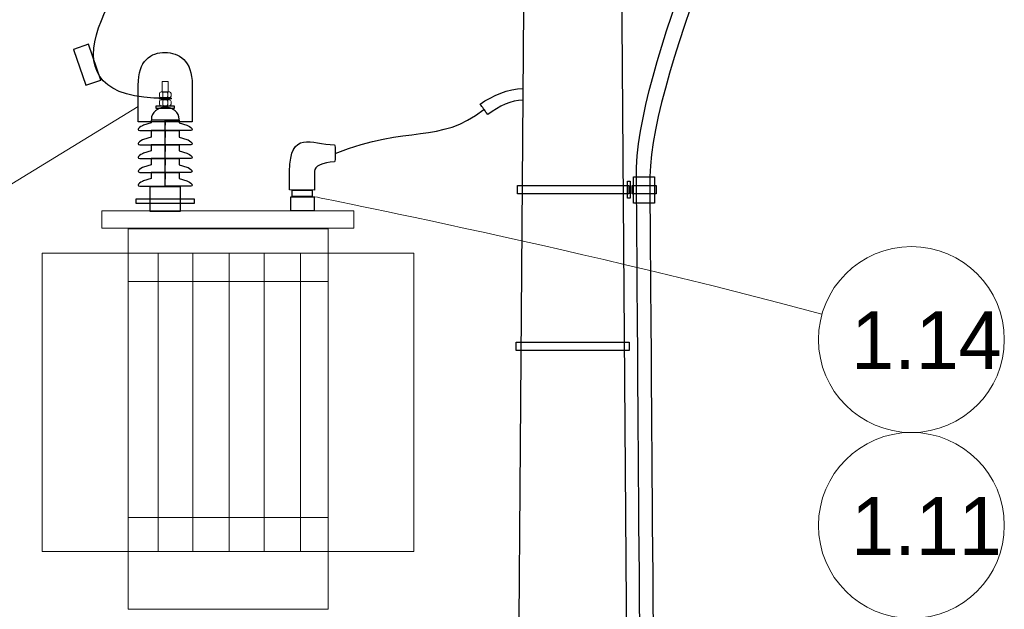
# Model space of a CAD drawing. Header units: centimetres. Extents: x -7 to 187, y -110 to 8.
# Tile 16 of 40: x -4.6 to -1.19, y 1.79 to 3.83. Entities that reach past the tile are written whole.
import ezdxf

# ---------------------------------------------------------------- set-up
doc = ezdxf.new("R2010")
doc.units = ezdxf.units.CM
doc.header["$MEASUREMENT"] = 0
doc.layers.add('Warstwa 1', color=7, linetype='Continuous')

msp = doc.modelspace()

# ---------------------------------------------------------------- linework, layer by layer
at = {"layer": 'Warstwa 1'}
for points, knots in [([(-2.4341, -7.0181), (-2.4341, -7.0181), (-2.9384, -7.0181), (-2.9384, -7.0181), (-2.9384, -7.0181), (-2.9384, -7.0181), (-2.8412, 5.8378), (-2.8412, 5.8378), (-2.8412, 5.8378), (-2.8412, 5.8378), (-2.5298, 5.8378), (-2.5298, 5.8378), (-2.5298, 5.8378), (-2.5298, 5.8378), (-2.4341, -7.0181), (-2.4341, -7.0181)], [0, 0, 0, 0, 0.2, 0.2, 0.2, 0.2, 0.4, 0.4, 0.4, 0.4, 0.6, 0.6, 0.6, 0.6, 1, 1, 1, 1]), ([(-1.9146, 5.2322), (-1.9138, 5.2342), (-1.9157, 5.5554), (-1.9153, 5.5569), (-1.9153, 5.5569), (-1.9153, 5.5569), (-1.957, 5.5564), (-1.957, 5.5564), (-1.957, 5.5564), (-1.9574, 5.555), (-1.9578, 5.2538), (-1.9578, 5.2523), (-1.9578, 5.2523), (-1.9584, 5.2171), (-1.9658, 5.132), (-1.9755, 5.0743), (-1.9755, 5.0743), (-2.0895, 4.3947), (-2.4715, 3.6864), (-2.4655, 3.2809), (-2.4655, 3.2809), (-2.4655, 3.2809), (-2.4644, 3.1998), (-2.4644, 3.1998), (-2.4644, 3.1998), (-2.4644, 3.1988), (-2.435, -0.8657), (-2.435, -0.8671), (-2.435, -0.8671), (-2.435, -0.8671), (-2.3884, -0.8679), (-2.3884, -0.8679), (-2.3884, -0.8679), (-2.3883, -0.8647), (-2.4185, 3.1937), (-2.4185, 3.1966), (-2.4185, 3.1966), (-2.4185, 3.1966), (-2.4183, 3.2888), (-2.4183, 3.2888), (-2.4183, 3.2888), (-2.4179, 3.6688), (-1.9905, 4.4935), (-1.9262, 5.1078), (-1.9262, 5.1078), (-1.9215, 5.1524), (-1.9168, 5.1971), (-1.9146, 5.2322)], [0, 0, 0, 0, 0.076923, 0.076923, 0.076923, 0.076923, 0.153846, 0.153846, 0.153846, 0.153846, 0.230769, 0.230769, 0.230769, 0.230769, 0.307692, 0.307692, 0.307692, 0.307692, 0.384615, 0.384615, 0.384615, 0.384615, 0.461538, 0.461538, 0.461538, 0.461538, 0.538462, 0.538462, 0.538462, 0.538462, 0.615385, 0.615385, 0.615385, 0.615385, 0.692308, 0.692308, 0.692308, 0.692308, 0.769231, 0.769231, 0.769231, 0.769231, 0.846154, 0.846154, 0.846154, 0.846154, 1, 1, 1, 1]), ([(-4.4118, 3.729), (-4.4118, 3.729), (-4.3604, 3.7465), (-4.3604, 3.7465), (-4.3604, 3.7465), (-4.3604, 3.7465), (-4.3179, 3.6221), (-4.3179, 3.6221), (-4.3179, 3.6221), (-4.3179, 3.6221), (-4.3693, 3.6046), (-4.3693, 3.6046), (-4.3693, 3.6046), (-4.3693, 3.6046), (-4.4118, 3.729), (-4.4118, 3.729)], [0, 0, 0, 0, 0.2, 0.2, 0.2, 0.2, 0.4, 0.4, 0.4, 0.4, 0.6, 0.6, 0.6, 0.6, 1, 1, 1, 1]), ([(-4.189, 3.478), (-4.189, 3.478), (-4.0023, 3.4778), (-4.0023, 3.4778), (-4.0023, 3.4778), (-4.0023, 3.4778), (-4.0015, 3.6064), (-4.0015, 3.6064), (-4.0015, 3.6064), (-4.0014, 3.6915), (-4.0488, 3.7181), (-4.0954, 3.7183), (-4.0954, 3.7183), (-4.1445, 3.7186), (-4.1884, 3.6913), (-4.1884, 3.6047), (-4.1884, 3.6047), (-4.1884, 3.6047), (-4.189, 3.478), (-4.189, 3.478)], [0, 0, 0, 0, 0.166667, 0.166667, 0.166667, 0.166667, 0.333333, 0.333333, 0.333333, 0.333333, 0.5, 0.5, 0.5, 0.5, 0.666667, 0.666667, 0.666667, 0.666667, 1, 1, 1, 1]), ([(-2.8585, 3.5537), (-2.8968, 3.553), (-2.9407, 3.533), (-2.9791, 3.5036), (-2.9791, 3.5036), (-2.9807, 3.5058), (-2.9832, 3.5091), (-2.9832, 3.5091), (-2.9861, 3.513), (-2.9902, 3.5184), (-2.9941, 3.5236), (-2.9941, 3.5236), (-2.998, 3.5288), (-3.0018, 3.5338), (-3.004, 3.5368), (-3.004, 3.5368), (-3.0053, 3.5385), (-3.0061, 3.5396), (-3.0061, 3.5396), (-3.0061, 3.5396), (-2.9625, 3.5698), (-2.9078, 3.5921), (-2.8582, 3.594)], [0.5265814, 0.5265814, 0.5265814, 0.5265814, 0.6009291, 0.6009291, 0.6009291, 0.6786914, 0.6786914, 0.6786914, 0.6786914, 0.7709611, 0.7709611, 0.7709611, 0.7709611, 0.8632309, 0.8632309, 0.8632309, 0.8632309, 0.9171633, 0.9171633, 0.9171633, 0.9171633, 1.0477704, 1.0477704, 1.0477704, 1.0477704]), ([(-4.1427, 3.4849), (-4.1427, 3.4856), (-4.1429, 3.4867), (-4.1429, 3.4875), (-4.1429, 3.4875), (-4.1429, 3.5101), (-4.1213, 3.5285), (-4.0948, 3.5285), (-4.0948, 3.5285), (-4.0682, 3.5285), (-4.0466, 3.5101), (-4.0466, 3.4875), (-4.0466, 3.4875), (-4.0466, 3.4869), (-4.0466, 3.4861), (-4.0466, 3.4855), (-4.0466, 3.4855), (-4.0466, 3.4855), (-4.1427, 3.4849), (-4.1427, 3.4849)], [0, 0, 0, 0, 0.166667, 0.166667, 0.166667, 0.166667, 0.333333, 0.333333, 0.333333, 0.333333, 0.5, 0.5, 0.5, 0.5, 0.666667, 0.666667, 0.666667, 0.666667, 1, 1, 1, 1]), ([(-4.1268, 3.5247), (-4.1268, 3.5247), (-4.0638, 3.5247), (-4.0638, 3.5247), (-4.0638, 3.5247), (-4.0638, 3.5247), (-4.0638, 3.5338), (-4.0638, 3.5338), (-4.0638, 3.5338), (-4.0638, 3.5338), (-4.1268, 3.5338), (-4.1268, 3.5338), (-4.1268, 3.5338), (-4.1268, 3.5338), (-4.1268, 3.5247), (-4.1268, 3.5247)], [0, 0, 0, 0, 0.2, 0.2, 0.2, 0.2, 0.4, 0.4, 0.4, 0.4, 0.6, 0.6, 0.6, 0.6, 1, 1, 1, 1]), ([(-4.0949, 3.4478), (-4.0949, 3.4478), (-4.1749, 3.4478), (-4.1749, 3.4478), (-4.1749, 3.4478), (-4.2035, 3.446), (-4.1805, 3.4632), (-4.1696, 3.4665), (-4.1696, 3.4665), (-4.1696, 3.4665), (-4.1439, 3.4745), (-4.1439, 3.4745), (-4.1439, 3.4745), (-4.1439, 3.4745), (-4.1439, 3.4846), (-4.1439, 3.4846), (-4.1439, 3.4846), (-4.1439, 3.4846), (-4.0946, 3.4846), (-4.0946, 3.4846), (-4.0946, 3.4846), (-4.0946, 3.4846), (-4.0949, 3.4478), (-4.0949, 3.4478)], [0, 0, 0, 0, 0.142857, 0.142857, 0.142857, 0.142857, 0.285714, 0.285714, 0.285714, 0.285714, 0.428571, 0.428571, 0.428571, 0.428571, 0.571429, 0.571429, 0.571429, 0.571429, 0.714286, 0.714286, 0.714286, 0.714286, 1, 1, 1, 1]), ([(-4.0952, 3.4478), (-4.0952, 3.4478), (-4.0151, 3.4478), (-4.0151, 3.4478), (-4.0151, 3.4478), (-3.9866, 3.446), (-4.0096, 3.4632), (-4.0205, 3.4665), (-4.0205, 3.4665), (-4.0205, 3.4665), (-4.0463, 3.4745), (-4.0463, 3.4745), (-4.0463, 3.4745), (-4.0463, 3.4745), (-4.0463, 3.4846), (-4.0463, 3.4846), (-4.0463, 3.4846), (-4.0463, 3.4846), (-4.0955, 3.4846), (-4.0955, 3.4846), (-4.0955, 3.4846), (-4.0955, 3.4846), (-4.0952, 3.4478), (-4.0952, 3.4478)], [0, 0, 0, 0, 0.142857, 0.142857, 0.142857, 0.142857, 0.285714, 0.285714, 0.285714, 0.285714, 0.428571, 0.428571, 0.428571, 0.428571, 0.571429, 0.571429, 0.571429, 0.571429, 0.714286, 0.714286, 0.714286, 0.714286, 1, 1, 1, 1]), ([(-4.0949, 3.3987), (-4.0949, 3.3987), (-4.1749, 3.3987), (-4.1749, 3.3987), (-4.1749, 3.3987), (-4.2035, 3.3969), (-4.1805, 3.414), (-4.1696, 3.4174), (-4.1696, 3.4174), (-4.1696, 3.4174), (-4.1439, 3.4253), (-4.1439, 3.4253), (-4.1439, 3.4253), (-4.1439, 3.4253), (-4.1439, 3.448), (-4.1439, 3.448), (-4.1439, 3.448), (-4.1439, 3.448), (-4.0946, 3.448), (-4.0946, 3.448), (-4.0946, 3.448), (-4.0946, 3.448), (-4.0949, 3.3987), (-4.0949, 3.3987)], [0, 0, 0, 0, 0.142857, 0.142857, 0.142857, 0.142857, 0.285714, 0.285714, 0.285714, 0.285714, 0.428571, 0.428571, 0.428571, 0.428571, 0.571429, 0.571429, 0.571429, 0.571429, 0.714286, 0.714286, 0.714286, 0.714286, 1, 1, 1, 1]), ([(-4.1437, 3.4483), (-4.1437, 3.4483), (-4.1437, 3.4484), (-4.1437, 3.4484), (-4.1437, 3.4484), (-4.1437, 3.4484), (-4.1437, 3.4483), (-4.1437, 3.4483)], [0, 0, 0, 0, 0.333333, 0.333333, 0.333333, 0.333333, 1, 1, 1, 1]), ([(-4.0952, 3.3987), (-4.0952, 3.3987), (-4.0151, 3.3987), (-4.0151, 3.3987), (-4.0151, 3.3987), (-3.9866, 3.3969), (-4.0096, 3.414), (-4.0205, 3.4174), (-4.0205, 3.4174), (-4.0205, 3.4174), (-4.0463, 3.4253), (-4.0463, 3.4253), (-4.0463, 3.4253), (-4.0463, 3.4253), (-4.0463, 3.448), (-4.0463, 3.448), (-4.0463, 3.448), (-4.0463, 3.448), (-4.0955, 3.448), (-4.0955, 3.448), (-4.0955, 3.448), (-4.0955, 3.448), (-4.0952, 3.3987), (-4.0952, 3.3987)], [0, 0, 0, 0, 0.142857, 0.142857, 0.142857, 0.142857, 0.285714, 0.285714, 0.285714, 0.285714, 0.428571, 0.428571, 0.428571, 0.428571, 0.571429, 0.571429, 0.571429, 0.571429, 0.714286, 0.714286, 0.714286, 0.714286, 1, 1, 1, 1]), ([(-4.0461, 3.448), (-4.0461, 3.448), (-4.0461, 3.4481), (-4.0461, 3.4481), (-4.0461, 3.4481), (-4.0461, 3.4481), (-4.0461, 3.448), (-4.0461, 3.448)], [0, 0, 0, 0, 0.333333, 0.333333, 0.333333, 0.333333, 1, 1, 1, 1]), ([(-3.6653, 3.2427), (-3.6653, 3.2427), (-3.5792, 3.2423), (-3.5792, 3.2423), (-3.5792, 3.2423), (-3.5792, 3.2423), (-3.5789, 3.3075), (-3.5789, 3.3075), (-3.5789, 3.3075), (-3.5799, 3.3251), (-3.5495, 3.3374), (-3.5094, 3.3402), (-3.5094, 3.3402), (-3.5049, 3.3405), (-3.5067, 3.3965), (-3.5093, 3.3993), (-3.5093, 3.3993), (-3.5917, 3.4002), (-3.6627, 3.4524), (-3.665, 3.3066), (-3.665, 3.3066), (-3.665, 3.3066), (-3.6653, 3.2427), (-3.6653, 3.2427)], [0, 0, 0, 0, 0.142857, 0.142857, 0.142857, 0.142857, 0.285714, 0.285714, 0.285714, 0.285714, 0.428571, 0.428571, 0.428571, 0.428571, 0.571429, 0.571429, 0.571429, 0.571429, 0.714286, 0.714286, 0.714286, 0.714286, 1, 1, 1, 1]), ([(-4.0949, 3.3509), (-4.0949, 3.3509), (-4.1749, 3.3509), (-4.1749, 3.3509), (-4.1749, 3.3509), (-4.2035, 3.3491), (-4.1805, 3.3662), (-4.1696, 3.3695), (-4.1696, 3.3695), (-4.1696, 3.3695), (-4.1439, 3.3775), (-4.1439, 3.3775), (-4.1439, 3.3775), (-4.1439, 3.3775), (-4.1439, 3.3988), (-4.1439, 3.3988), (-4.1439, 3.3988), (-4.1439, 3.3988), (-4.0946, 3.3988), (-4.0946, 3.3988), (-4.0946, 3.3988), (-4.0946, 3.3988), (-4.0949, 3.3509), (-4.0949, 3.3509)], [0, 0, 0, 0, 0.142857, 0.142857, 0.142857, 0.142857, 0.285714, 0.285714, 0.285714, 0.285714, 0.428571, 0.428571, 0.428571, 0.428571, 0.571429, 0.571429, 0.571429, 0.571429, 0.714286, 0.714286, 0.714286, 0.714286, 1, 1, 1, 1]), ([(-4.1437, 3.3961), (-4.1437, 3.3961), (-4.1437, 3.399), (-4.1437, 3.399), (-4.1437, 3.399), (-4.1437, 3.399), (-4.1437, 3.3961), (-4.1437, 3.3961)], [0, 0, 0, 0, 0.333333, 0.333333, 0.333333, 0.333333, 1, 1, 1, 1]), ([(-4.0952, 3.3509), (-4.0952, 3.3509), (-4.0151, 3.3509), (-4.0151, 3.3509), (-4.0151, 3.3509), (-3.9866, 3.3491), (-4.0096, 3.3662), (-4.0205, 3.3695), (-4.0205, 3.3695), (-4.0205, 3.3695), (-4.0463, 3.3775), (-4.0463, 3.3775), (-4.0463, 3.3775), (-4.0463, 3.3775), (-4.0463, 3.3988), (-4.0463, 3.3988), (-4.0463, 3.3988), (-4.0463, 3.3988), (-4.0955, 3.3988), (-4.0955, 3.3988), (-4.0955, 3.3988), (-4.0955, 3.3988), (-4.0952, 3.3509), (-4.0952, 3.3509)], [0, 0, 0, 0, 0.142857, 0.142857, 0.142857, 0.142857, 0.285714, 0.285714, 0.285714, 0.285714, 0.428571, 0.428571, 0.428571, 0.428571, 0.571429, 0.571429, 0.571429, 0.571429, 0.714286, 0.714286, 0.714286, 0.714286, 1, 1, 1, 1]), ([(-4.0462, 3.3974), (-4.0462, 3.3974), (-4.0462, 3.3993), (-4.0462, 3.3993), (-4.0462, 3.3993), (-4.0462, 3.3993), (-4.0462, 3.3974), (-4.0462, 3.3974)], [0, 0, 0, 0, 0.333333, 0.333333, 0.333333, 0.333333, 1, 1, 1, 1]), ([(-4.0949, 3.3031), (-4.0949, 3.3031), (-4.1749, 3.3031), (-4.1749, 3.3031), (-4.1749, 3.3031), (-4.2035, 3.3013), (-4.1805, 3.3184), (-4.1696, 3.3218), (-4.1696, 3.3218), (-4.1696, 3.3218), (-4.1439, 3.3298), (-4.1439, 3.3298), (-4.1439, 3.3298), (-4.1439, 3.3298), (-4.1439, 3.351), (-4.1439, 3.351), (-4.1439, 3.351), (-4.1439, 3.351), (-4.0946, 3.351), (-4.0946, 3.351), (-4.0946, 3.351), (-4.0946, 3.351), (-4.0949, 3.3031), (-4.0949, 3.3031)], [0, 0, 0, 0, 0.142857, 0.142857, 0.142857, 0.142857, 0.285714, 0.285714, 0.285714, 0.285714, 0.428571, 0.428571, 0.428571, 0.428571, 0.571429, 0.571429, 0.571429, 0.571429, 0.714286, 0.714286, 0.714286, 0.714286, 1, 1, 1, 1]), ([(-4.1435, 3.3506), (-4.1435, 3.3506), (-4.1435, 3.3502), (-4.1435, 3.3502), (-4.1435, 3.3502), (-4.1435, 3.3502), (-4.1435, 3.3506), (-4.1435, 3.3506)], [0, 0, 0, 0, 0.333333, 0.333333, 0.333333, 0.333333, 1, 1, 1, 1]), ([(-4.0952, 3.3031), (-4.0952, 3.3031), (-4.0151, 3.3031), (-4.0151, 3.3031), (-4.0151, 3.3031), (-3.9866, 3.3013), (-4.0096, 3.3184), (-4.0205, 3.3218), (-4.0205, 3.3218), (-4.0205, 3.3218), (-4.0463, 3.3298), (-4.0463, 3.3298), (-4.0463, 3.3298), (-4.0463, 3.3298), (-4.0463, 3.351), (-4.0463, 3.351), (-4.0463, 3.351), (-4.0463, 3.351), (-4.0955, 3.351), (-4.0955, 3.351), (-4.0955, 3.351), (-4.0955, 3.351), (-4.0952, 3.3031), (-4.0952, 3.3031)], [0, 0, 0, 0, 0.142857, 0.142857, 0.142857, 0.142857, 0.285714, 0.285714, 0.285714, 0.285714, 0.428571, 0.428571, 0.428571, 0.428571, 0.571429, 0.571429, 0.571429, 0.571429, 0.714286, 0.714286, 0.714286, 0.714286, 1, 1, 1, 1]), ([(-4.0466, 3.3516), (-4.0466, 3.3516), (-4.0466, 3.3505), (-4.0466, 3.3505), (-4.0466, 3.3505), (-4.0466, 3.3505), (-4.0466, 3.3516), (-4.0466, 3.3516)], [0, 0, 0, 0, 0.333333, 0.333333, 0.333333, 0.333333, 1, 1, 1, 1]), ([(-4.0949, 3.2554), (-4.0949, 3.2554), (-4.1749, 3.2554), (-4.1749, 3.2554), (-4.1749, 3.2554), (-4.2035, 3.2536), (-4.1805, 3.2707), (-4.1696, 3.274), (-4.1696, 3.274), (-4.1696, 3.274), (-4.1439, 3.282), (-4.1439, 3.282), (-4.1439, 3.282), (-4.1439, 3.282), (-4.1439, 3.303), (-4.1439, 3.303), (-4.1439, 3.303), (-4.1439, 3.303), (-4.0946, 3.303), (-4.0946, 3.303), (-4.0946, 3.303), (-4.0946, 3.303), (-4.0949, 3.2554), (-4.0949, 3.2554)], [0, 0, 0, 0, 0.142857, 0.142857, 0.142857, 0.142857, 0.285714, 0.285714, 0.285714, 0.285714, 0.428571, 0.428571, 0.428571, 0.428571, 0.571429, 0.571429, 0.571429, 0.571429, 0.714286, 0.714286, 0.714286, 0.714286, 1, 1, 1, 1]), ([(-4.1433, 3.3026), (-4.1433, 3.3026), (-4.1433, 3.3027), (-4.1433, 3.3027), (-4.1433, 3.3027), (-4.1433, 3.3027), (-4.1433, 3.3026), (-4.1433, 3.3026)], [0, 0, 0, 0, 0.333333, 0.333333, 0.333333, 0.333333, 1, 1, 1, 1]), ([(-4.0952, 3.2554), (-4.0952, 3.2554), (-4.0151, 3.2554), (-4.0151, 3.2554), (-4.0151, 3.2554), (-3.9866, 3.2536), (-4.0096, 3.2707), (-4.0205, 3.274), (-4.0205, 3.274), (-4.0205, 3.274), (-4.0463, 3.282), (-4.0463, 3.282), (-4.0463, 3.282), (-4.0463, 3.282), (-4.0463, 3.303), (-4.0463, 3.303), (-4.0463, 3.303), (-4.0463, 3.303), (-4.0955, 3.303), (-4.0955, 3.303), (-4.0955, 3.303), (-4.0955, 3.303), (-4.0952, 3.2554), (-4.0952, 3.2554)], [0, 0, 0, 0, 0.142857, 0.142857, 0.142857, 0.142857, 0.285714, 0.285714, 0.285714, 0.285714, 0.428571, 0.428571, 0.428571, 0.428571, 0.571429, 0.571429, 0.571429, 0.571429, 0.714286, 0.714286, 0.714286, 0.714286, 1, 1, 1, 1]), ([(-4.0465, 3.3026), (-4.0465, 3.3026), (-4.0465, 3.3027), (-4.0465, 3.3027), (-4.0465, 3.3027), (-4.0465, 3.3027), (-4.0465, 3.3026), (-4.0465, 3.3026)], [0, 0, 0, 0, 0.333333, 0.333333, 0.333333, 0.333333, 1, 1, 1, 1]), ([(-2.4962, 3.2148), (-2.4962, 3.2148), (-2.4867, 3.2148), (-2.4867, 3.2148), (-2.4867, 3.2148), (-2.4867, 3.2148), (-2.4867, 3.2731), (-2.4867, 3.2731), (-2.4867, 3.2731), (-2.4867, 3.2731), (-2.4962, 3.2731), (-2.4962, 3.2731), (-2.4962, 3.2731), (-2.4962, 3.2731), (-2.4962, 3.2148), (-2.4962, 3.2148)], [0, 0, 0, 0, 0.2, 0.2, 0.2, 0.2, 0.4, 0.4, 0.4, 0.4, 0.6, 0.6, 0.6, 0.6, 1, 1, 1, 1]), ([(-2.4751, 3.1966), (-2.4751, 3.1966), (-2.4024, 3.1966), (-2.4024, 3.1966), (-2.4024, 3.1966), (-2.4024, 3.1966), (-2.4024, 3.2882), (-2.4024, 3.2882), (-2.4024, 3.2882), (-2.4024, 3.2882), (-2.4751, 3.2882), (-2.4751, 3.2882), (-2.4751, 3.2882), (-2.4751, 3.2882), (-2.4751, 3.1966), (-2.4751, 3.1966)], [0, 0, 0, 0, 0.2, 0.2, 0.2, 0.2, 0.4, 0.4, 0.4, 0.4, 0.6, 0.6, 0.6, 0.6, 1, 1, 1, 1]), ([(-4.0433, 3.2546), (-4.0433, 3.2546), (-4.1467, 3.2546), (-4.1467, 3.2546), (-4.1467, 3.2546), (-4.1467, 3.2546), (-4.1467, 3.1685), (-4.1467, 3.1685), (-4.1467, 3.1685), (-4.1467, 3.1685), (-4.0433, 3.1685), (-4.0433, 3.1685), (-4.0433, 3.1685), (-4.0433, 3.1685), (-4.0433, 3.2546), (-4.0433, 3.2546)], [0, 0, 0, 0, 0.2, 0.2, 0.2, 0.2, 0.4, 0.4, 0.4, 0.4, 0.6, 0.6, 0.6, 0.6, 1, 1, 1, 1]), ([(-3.6562, 3.2195), (-3.6562, 3.2195), (-3.5865, 3.2195), (-3.5865, 3.2195), (-3.5865, 3.2195), (-3.5865, 3.2195), (-3.5865, 3.2424), (-3.5865, 3.2424), (-3.5865, 3.2424), (-3.5865, 3.2424), (-3.6562, 3.2424), (-3.6562, 3.2424), (-3.6562, 3.2424), (-3.6562, 3.2424), (-3.6562, 3.2195), (-3.6562, 3.2195)], [0, 0, 0, 0, 0.2, 0.2, 0.2, 0.2, 0.4, 0.4, 0.4, 0.4, 0.6, 0.6, 0.6, 0.6, 1, 1, 1, 1]), ([(-2.8768, 3.2294), (-2.8768, 3.2294), (-2.4914, 3.2294), (-2.4914, 3.2294), (-2.4914, 3.2294), (-2.4914, 3.2294), (-2.4914, 3.2579), (-2.4914, 3.2579), (-2.4914, 3.2579), (-2.4914, 3.2579), (-2.8768, 3.2579), (-2.8768, 3.2579), (-2.8768, 3.2579), (-2.8768, 3.2579), (-2.8768, 3.2294), (-2.8768, 3.2294)], [0, 0, 0, 0, 0.2, 0.2, 0.2, 0.2, 0.4, 0.4, 0.4, 0.4, 0.6, 0.6, 0.6, 0.6, 1, 1, 1, 1]), ([(-2.4803, 3.2294), (-2.4803, 3.2294), (-2.3967, 3.2294), (-2.3967, 3.2294), (-2.3967, 3.2294), (-2.3967, 3.2294), (-2.3967, 3.2579), (-2.3967, 3.2579), (-2.3967, 3.2579), (-2.3967, 3.2579), (-2.4803, 3.2579), (-2.4803, 3.2579), (-2.4803, 3.2579), (-2.4803, 3.2579), (-2.4803, 3.2294), (-2.4803, 3.2294)], [0, 0, 0, 0, 0.2, 0.2, 0.2, 0.2, 0.4, 0.4, 0.4, 0.4, 0.6, 0.6, 0.6, 0.6, 1, 1, 1, 1]), ([(-4.1956, 3.1959), (-4.1956, 3.1959), (-3.9949, 3.1959), (-3.9949, 3.1959), (-3.9949, 3.1959), (-3.9949, 3.1959), (-3.9949, 3.2125), (-3.9949, 3.2125), (-3.9949, 3.2125), (-3.9949, 3.2125), (-4.1956, 3.2125), (-4.1956, 3.2125), (-4.1956, 3.2125), (-4.1956, 3.2125), (-4.1956, 3.1959), (-4.1956, 3.1959)], [0, 0, 0, 0, 0.2, 0.2, 0.2, 0.2, 0.4, 0.4, 0.4, 0.4, 0.6, 0.6, 0.6, 0.6, 1, 1, 1, 1]), ([(-3.6609, 3.1699), (-3.6609, 3.1699), (-3.58, 3.1699), (-3.58, 3.1699), (-3.58, 3.1699), (-3.58, 3.1699), (-3.58, 3.2194), (-3.58, 3.2194), (-3.58, 3.2194), (-3.58, 3.2194), (-3.6609, 3.2194), (-3.6609, 3.2194), (-3.6609, 3.2194), (-3.6609, 3.2194), (-3.6609, 3.1699), (-3.6609, 3.1699)], [0, 0, 0, 0, 0.2, 0.2, 0.2, 0.2, 0.4, 0.4, 0.4, 0.4, 0.6, 0.6, 0.6, 0.6, 1, 1, 1, 1]), ([(-2.8812, 2.6871), (-2.8812, 2.6871), (-2.4908, 2.6871), (-2.4908, 2.6871), (-2.4908, 2.6871), (-2.4908, 2.6871), (-2.4908, 2.7157), (-2.4908, 2.7157), (-2.4908, 2.7157), (-2.4908, 2.7157), (-2.8812, 2.7157), (-2.8812, 2.7157), (-2.8812, 2.7157), (-2.8812, 2.7157), (-2.8812, 2.6871), (-2.8812, 2.6871)], [0, 0, 0, 0, 0.2, 0.2, 0.2, 0.2, 0.4, 0.4, 0.4, 0.4, 0.6, 0.6, 0.6, 0.6, 1, 1, 1, 1])]:
    msp.add_open_spline(points, degree=3, knots=knots, dxfattribs=at)
at = {"layer": 'Warstwa 1', "lineweight": 20}
for points, knots in [([(-2.4341, -7.0181), (-2.4341, -7.0181), (-2.9384, -7.0181), (-2.9384, -7.0181), (-2.9384, -7.0181), (-2.9384, -7.0181), (-2.8412, 5.8378), (-2.8412, 5.8378), (-2.8412, 5.8378), (-2.8412, 5.8378), (-2.5298, 5.8378), (-2.5298, 5.8378), (-2.5298, 5.8378), (-2.5298, 5.8378), (-2.4341, -7.0181), (-2.4341, -7.0181)], [0, 0, 0, 0, 0.2, 0.2, 0.2, 0.2, 0.4, 0.4, 0.4, 0.4, 0.6, 0.6, 0.6, 0.6, 1, 1, 1, 1]), ([(-4.4118, 3.729), (-4.4118, 3.729), (-4.3604, 3.7465), (-4.3604, 3.7465), (-4.3604, 3.7465), (-4.3604, 3.7465), (-4.3179, 3.6221), (-4.3179, 3.6221), (-4.3179, 3.6221), (-4.3179, 3.6221), (-4.3693, 3.6046), (-4.3693, 3.6046), (-4.3693, 3.6046), (-4.3693, 3.6046), (-4.4118, 3.729), (-4.4118, 3.729)], [0, 0, 0, 0, 0.2, 0.2, 0.2, 0.2, 0.4, 0.4, 0.4, 0.4, 0.6, 0.6, 0.6, 0.6, 1, 1, 1, 1]), ([(-4.189, 3.478), (-4.189, 3.478), (-4.0023, 3.4778), (-4.0023, 3.4778), (-4.0023, 3.4778), (-4.0023, 3.4778), (-4.0015, 3.6064), (-4.0015, 3.6064), (-4.0015, 3.6064), (-4.0014, 3.6915), (-4.0488, 3.7181), (-4.0954, 3.7183), (-4.0954, 3.7183), (-4.1445, 3.7186), (-4.1884, 3.6913), (-4.1884, 3.6047), (-4.1884, 3.6047), (-4.1884, 3.6047), (-4.189, 3.478), (-4.189, 3.478)], [0, 0, 0, 0, 0.166667, 0.166667, 0.166667, 0.166667, 0.333333, 0.333333, 0.333333, 0.333333, 0.5, 0.5, 0.5, 0.5, 0.666667, 0.666667, 0.666667, 0.666667, 1, 1, 1, 1]), ([(-4.1051, 3.5813), (-4.1051, 3.5813), (-4.0853, 3.5813), (-4.0853, 3.5813), (-4.0853, 3.5813), (-4.0853, 3.5813), (-4.0853, 3.6183), (-4.0853, 3.6183), (-4.0853, 3.6183), (-4.0853, 3.6183), (-4.1051, 3.6183), (-4.1051, 3.6183), (-4.1051, 3.6183), (-4.1051, 3.6183), (-4.1051, 3.5813), (-4.1051, 3.5813)], [0, 0, 0, 0, 0.2, 0.2, 0.2, 0.2, 0.4, 0.4, 0.4, 0.4, 0.6, 0.6, 0.6, 0.6, 1, 1, 1, 1]), ([(-4.0806, 3.5816), (-4.0806, 3.5816), (-4.1093, 3.5816), (-4.1093, 3.5816), (-4.1093, 3.5816), (-4.1125, 3.5816), (-4.1153, 3.5793), (-4.1153, 3.5764), (-4.1153, 3.5764), (-4.1153, 3.5764), (-4.1153, 3.5673), (-4.1153, 3.5673), (-4.1153, 3.5673), (-4.1153, 3.5644), (-4.1125, 3.5621), (-4.1093, 3.5621), (-4.1093, 3.5621), (-4.1093, 3.5621), (-4.0806, 3.5621), (-4.0806, 3.5621), (-4.0806, 3.5621), (-4.0773, 3.5621), (-4.0746, 3.5644), (-4.0746, 3.5673), (-4.0746, 3.5673), (-4.0746, 3.5673), (-4.0746, 3.5764), (-4.0746, 3.5764), (-4.0746, 3.5764), (-4.0746, 3.5793), (-4.0773, 3.5816), (-4.0806, 3.5816)], [0, 0, 0, 0, 0.111111, 0.111111, 0.111111, 0.111111, 0.222222, 0.222222, 0.222222, 0.222222, 0.333333, 0.333333, 0.333333, 0.333333, 0.444444, 0.444444, 0.444444, 0.444444, 0.555556, 0.555556, 0.555556, 0.555556, 0.666667, 0.666667, 0.666667, 0.666667, 0.777778, 0.777778, 0.777778, 0.777778, 1, 1, 1, 1]), ([(-4.0907, 3.5816), (-4.0907, 3.5816), (-4.0986, 3.5816), (-4.0986, 3.5816), (-4.0986, 3.5816), (-4.101, 3.5816), (-4.1029, 3.5797), (-4.1029, 3.5774), (-4.1029, 3.5774), (-4.1029, 3.5774), (-4.1029, 3.5659), (-4.1029, 3.5659), (-4.1029, 3.5659), (-4.1029, 3.5636), (-4.101, 3.5617), (-4.0986, 3.5617), (-4.0986, 3.5617), (-4.0986, 3.5617), (-4.0907, 3.5617), (-4.0907, 3.5617), (-4.0907, 3.5617), (-4.0884, 3.5617), (-4.0865, 3.5636), (-4.0865, 3.5659), (-4.0865, 3.5659), (-4.0865, 3.5659), (-4.0865, 3.5774), (-4.0865, 3.5774), (-4.0865, 3.5774), (-4.0865, 3.5797), (-4.0884, 3.5816), (-4.0907, 3.5816)], [0, 0, 0, 0, 0.111111, 0.111111, 0.111111, 0.111111, 0.222222, 0.222222, 0.222222, 0.222222, 0.333333, 0.333333, 0.333333, 0.333333, 0.444444, 0.444444, 0.444444, 0.444444, 0.555556, 0.555556, 0.555556, 0.555556, 0.666667, 0.666667, 0.666667, 0.666667, 0.777778, 0.777778, 0.777778, 0.777778, 1, 1, 1, 1]), ([(-2.8585, 3.5537), (-2.8968, 3.553), (-2.9407, 3.533), (-2.9791, 3.5036), (-2.9791, 3.5036), (-2.9807, 3.5058), (-2.9832, 3.5091), (-2.9832, 3.5091), (-2.9861, 3.513), (-2.9902, 3.5184), (-2.9941, 3.5236), (-2.9941, 3.5236), (-2.998, 3.5288), (-3.0018, 3.5338), (-3.004, 3.5368), (-3.004, 3.5368), (-3.0053, 3.5385), (-3.0061, 3.5396), (-3.0061, 3.5396), (-3.0061, 3.5396), (-2.9625, 3.5698), (-2.9078, 3.5921), (-2.8582, 3.594)], [0.5265814, 0.5265814, 0.5265814, 0.5265814, 0.6009291, 0.6009291, 0.6009291, 0.6786914, 0.6786914, 0.6786914, 0.6786914, 0.7709611, 0.7709611, 0.7709611, 0.7709611, 0.8632309, 0.8632309, 0.8632309, 0.8632309, 0.9171633, 0.9171633, 0.9171633, 0.9171633, 1.0477704, 1.0477704, 1.0477704, 1.0477704]), ([(-4.1157, 3.5583), (-4.1157, 3.5583), (-4.0737, 3.5583), (-4.0737, 3.5583), (-4.0737, 3.5583), (-4.0737, 3.5583), (-4.0737, 3.56), (-4.0737, 3.56), (-4.0737, 3.56), (-4.0737, 3.56), (-4.1157, 3.56), (-4.1157, 3.56), (-4.1157, 3.56), (-4.1157, 3.56), (-4.1157, 3.5583), (-4.1157, 3.5583)], [0, 0, 0, 0, 0.2, 0.2, 0.2, 0.2, 0.4, 0.4, 0.4, 0.4, 0.6, 0.6, 0.6, 0.6, 1, 1, 1, 1]), ([(-4.0806, 3.5546), (-4.0806, 3.5546), (-4.1093, 3.5546), (-4.1093, 3.5546), (-4.1093, 3.5546), (-4.1125, 3.5546), (-4.1153, 3.5521), (-4.1153, 3.5491), (-4.1153, 3.5491), (-4.1153, 3.5491), (-4.1153, 3.5395), (-4.1153, 3.5395), (-4.1153, 3.5395), (-4.1153, 3.5365), (-4.1125, 3.5341), (-4.1093, 3.5341), (-4.1093, 3.5341), (-4.1093, 3.5341), (-4.0806, 3.5341), (-4.0806, 3.5341), (-4.0806, 3.5341), (-4.0773, 3.5341), (-4.0746, 3.5365), (-4.0746, 3.5395), (-4.0746, 3.5395), (-4.0746, 3.5395), (-4.0746, 3.5491), (-4.0746, 3.5491), (-4.0746, 3.5491), (-4.0746, 3.5521), (-4.0773, 3.5546), (-4.0806, 3.5546)], [0, 0, 0, 0, 0.111111, 0.111111, 0.111111, 0.111111, 0.222222, 0.222222, 0.222222, 0.222222, 0.333333, 0.333333, 0.333333, 0.333333, 0.444444, 0.444444, 0.444444, 0.444444, 0.555556, 0.555556, 0.555556, 0.555556, 0.666667, 0.666667, 0.666667, 0.666667, 0.777778, 0.777778, 0.777778, 0.777778, 1, 1, 1, 1]), ([(-4.0909, 3.5546), (-4.0909, 3.5546), (-4.0984, 3.5546), (-4.0984, 3.5546), (-4.0984, 3.5546), (-4.1009, 3.5546), (-4.1029, 3.5525), (-4.1029, 3.55), (-4.1029, 3.55), (-4.1029, 3.55), (-4.1029, 3.5382), (-4.1029, 3.5382), (-4.1029, 3.5382), (-4.1029, 3.5357), (-4.1009, 3.5336), (-4.0984, 3.5336), (-4.0984, 3.5336), (-4.0984, 3.5336), (-4.0909, 3.5336), (-4.0909, 3.5336), (-4.0909, 3.5336), (-4.0885, 3.5336), (-4.0865, 3.5357), (-4.0865, 3.5382), (-4.0865, 3.5382), (-4.0865, 3.5382), (-4.0865, 3.55), (-4.0865, 3.55), (-4.0865, 3.55), (-4.0865, 3.5525), (-4.0885, 3.5546), (-4.0909, 3.5546)], [0, 0, 0, 0, 0.111111, 0.111111, 0.111111, 0.111111, 0.222222, 0.222222, 0.222222, 0.222222, 0.333333, 0.333333, 0.333333, 0.333333, 0.444444, 0.444444, 0.444444, 0.444444, 0.555556, 0.555556, 0.555556, 0.555556, 0.666667, 0.666667, 0.666667, 0.666667, 0.777778, 0.777778, 0.777778, 0.777778, 1, 1, 1, 1]), ([(-4.1268, 3.5247), (-4.1268, 3.5247), (-4.0638, 3.5247), (-4.0638, 3.5247), (-4.0638, 3.5247), (-4.0638, 3.5247), (-4.0638, 3.5338), (-4.0638, 3.5338), (-4.0638, 3.5338), (-4.0638, 3.5338), (-4.1268, 3.5338), (-4.1268, 3.5338), (-4.1268, 3.5338), (-4.1268, 3.5338), (-4.1268, 3.5247), (-4.1268, 3.5247)], [0, 0, 0, 0, 0.2, 0.2, 0.2, 0.2, 0.4, 0.4, 0.4, 0.4, 0.6, 0.6, 0.6, 0.6, 1, 1, 1, 1]), ([(-3.6653, 3.2427), (-3.6653, 3.2427), (-3.5792, 3.2423), (-3.5792, 3.2423), (-3.5792, 3.2423), (-3.5792, 3.2423), (-3.5789, 3.3075), (-3.5789, 3.3075), (-3.5789, 3.3075), (-3.5799, 3.3251), (-3.5495, 3.3374), (-3.5094, 3.3402), (-3.5094, 3.3402), (-3.5049, 3.3405), (-3.5067, 3.3965), (-3.5093, 3.3993), (-3.5093, 3.3993), (-3.5917, 3.4002), (-3.6627, 3.4524), (-3.665, 3.3066), (-3.665, 3.3066), (-3.665, 3.3066), (-3.6653, 3.2427), (-3.6653, 3.2427)], [0, 0, 0, 0, 0.142857, 0.142857, 0.142857, 0.142857, 0.285714, 0.285714, 0.285714, 0.285714, 0.428571, 0.428571, 0.428571, 0.428571, 0.571429, 0.571429, 0.571429, 0.571429, 0.714286, 0.714286, 0.714286, 0.714286, 1, 1, 1, 1]), ([(-3.6562, 3.2195), (-3.6562, 3.2195), (-3.5865, 3.2195), (-3.5865, 3.2195), (-3.5865, 3.2195), (-3.5865, 3.2195), (-3.5865, 3.2424), (-3.5865, 3.2424), (-3.5865, 3.2424), (-3.5865, 3.2424), (-3.6562, 3.2424), (-3.6562, 3.2424), (-3.6562, 3.2424), (-3.6562, 3.2424), (-3.6562, 3.2195), (-3.6562, 3.2195)], [0, 0, 0, 0, 0.2, 0.2, 0.2, 0.2, 0.4, 0.4, 0.4, 0.4, 0.6, 0.6, 0.6, 0.6, 1, 1, 1, 1]), ([(-3.6609, 3.1699), (-3.6609, 3.1699), (-3.58, 3.1699), (-3.58, 3.1699), (-3.58, 3.1699), (-3.58, 3.1699), (-3.58, 3.2194), (-3.58, 3.2194), (-3.58, 3.2194), (-3.58, 3.2194), (-3.6609, 3.2194), (-3.6609, 3.2194), (-3.6609, 3.2194), (-3.6609, 3.2194), (-3.6609, 3.1699), (-3.6609, 3.1699)], [0, 0, 0, 0, 0.2, 0.2, 0.2, 0.2, 0.4, 0.4, 0.4, 0.4, 0.6, 0.6, 0.6, 0.6, 1, 1, 1, 1]), ([(-4.3143, 3.1109), (-4.3143, 3.1109), (-3.443, 3.1109), (-3.443, 3.1109), (-3.443, 3.1109), (-3.443, 3.1109), (-3.443, 3.1699), (-3.443, 3.1699), (-3.443, 3.1699), (-3.443, 3.1699), (-4.3143, 3.1699), (-4.3143, 3.1699), (-4.3143, 3.1699), (-4.3143, 3.1699), (-4.3143, 3.1109), (-4.3143, 3.1109)], [0, 0, 0, 0, 0.2, 0.2, 0.2, 0.2, 0.4, 0.4, 0.4, 0.4, 0.6, 0.6, 0.6, 0.6, 1, 1, 1, 1]), ([(-4.2226, 1.7928), (-4.2226, 1.7928), (-3.5316, 1.7928), (-3.5316, 1.7928), (-3.5316, 1.7928), (-3.5316, 1.7928), (-3.5316, 3.1084), (-3.5316, 3.1084), (-3.5316, 3.1084), (-3.5316, 3.1084), (-4.2226, 3.1084), (-4.2226, 3.1084), (-4.2226, 3.1084), (-4.2226, 3.1084), (-4.2226, 1.7928), (-4.2226, 1.7928)], [0, 0, 0, 0, 0.2, 0.2, 0.2, 0.2, 0.4, 0.4, 0.4, 0.4, 0.6, 0.6, 0.6, 0.6, 1, 1, 1, 1]), ([(-4.5202, 1.9922), (-4.5202, 1.9922), (-3.2348, 1.9922), (-3.2348, 1.9922), (-3.2348, 1.9922), (-3.2348, 1.9922), (-3.2348, 3.0238), (-3.2348, 3.0238), (-3.2348, 3.0238), (-3.2348, 3.0238), (-4.5202, 3.0238), (-4.5202, 3.0238), (-4.5202, 3.0238), (-4.5202, 3.0238), (-4.5202, 1.9922), (-4.5202, 1.9922)], [0, 0, 0, 0, 0.2, 0.2, 0.2, 0.2, 0.4, 0.4, 0.4, 0.4, 0.6, 0.6, 0.6, 0.6, 1, 1, 1, 1])]:
    msp.add_open_spline(points, degree=3, knots=knots, dxfattribs=at)
at = {"layer": 'Warstwa 1', "lineweight": 18}
for points, knots in [([(-1.9146, 5.2322), (-1.9138, 5.2342), (-1.9157, 5.5554), (-1.9153, 5.5569), (-1.9153, 5.5569), (-1.9153, 5.5569), (-1.957, 5.5564), (-1.957, 5.5564), (-1.957, 5.5564), (-1.9574, 5.555), (-1.9578, 5.2538), (-1.9578, 5.2523), (-1.9578, 5.2523), (-1.9584, 5.2171), (-1.9658, 5.132), (-1.9755, 5.0743), (-1.9755, 5.0743), (-2.0895, 4.3947), (-2.4715, 3.6864), (-2.4655, 3.2809), (-2.4655, 3.2809), (-2.4655, 3.2809), (-2.4644, 3.1998), (-2.4644, 3.1998), (-2.4644, 3.1998), (-2.4644, 3.1988), (-2.435, -0.8657), (-2.435, -0.8671), (-2.435, -0.8671), (-2.435, -0.8671), (-2.3884, -0.8679), (-2.3884, -0.8679), (-2.3884, -0.8679), (-2.3883, -0.8647), (-2.4185, 3.1937), (-2.4185, 3.1966), (-2.4185, 3.1966), (-2.4185, 3.1966), (-2.4183, 3.2888), (-2.4183, 3.2888), (-2.4183, 3.2888), (-2.4179, 3.6688), (-1.9905, 4.4935), (-1.9262, 5.1078), (-1.9262, 5.1078), (-1.9215, 5.1524), (-1.9168, 5.1971), (-1.9146, 5.2322)], [0, 0, 0, 0, 0.076923, 0.076923, 0.076923, 0.076923, 0.153846, 0.153846, 0.153846, 0.153846, 0.230769, 0.230769, 0.230769, 0.230769, 0.307692, 0.307692, 0.307692, 0.307692, 0.384615, 0.384615, 0.384615, 0.384615, 0.461538, 0.461538, 0.461538, 0.461538, 0.538462, 0.538462, 0.538462, 0.538462, 0.615385, 0.615385, 0.615385, 0.615385, 0.692308, 0.692308, 0.692308, 0.692308, 0.769231, 0.769231, 0.769231, 0.769231, 0.846154, 0.846154, 0.846154, 0.846154, 1, 1, 1, 1]), ([(-2.4962, 3.2148), (-2.4962, 3.2148), (-2.4867, 3.2148), (-2.4867, 3.2148), (-2.4867, 3.2148), (-2.4867, 3.2148), (-2.4867, 3.2731), (-2.4867, 3.2731), (-2.4867, 3.2731), (-2.4867, 3.2731), (-2.4962, 3.2731), (-2.4962, 3.2731), (-2.4962, 3.2731), (-2.4962, 3.2731), (-2.4962, 3.2148), (-2.4962, 3.2148)], [0, 0, 0, 0, 0.2, 0.2, 0.2, 0.2, 0.4, 0.4, 0.4, 0.4, 0.6, 0.6, 0.6, 0.6, 1, 1, 1, 1]), ([(-2.4751, 3.1966), (-2.4751, 3.1966), (-2.4024, 3.1966), (-2.4024, 3.1966), (-2.4024, 3.1966), (-2.4024, 3.1966), (-2.4024, 3.2882), (-2.4024, 3.2882), (-2.4024, 3.2882), (-2.4024, 3.2882), (-2.4751, 3.2882), (-2.4751, 3.2882), (-2.4751, 3.2882), (-2.4751, 3.2882), (-2.4751, 3.1966), (-2.4751, 3.1966)], [0, 0, 0, 0, 0.2, 0.2, 0.2, 0.2, 0.4, 0.4, 0.4, 0.4, 0.6, 0.6, 0.6, 0.6, 1, 1, 1, 1]), ([(-2.8768, 3.2294), (-2.8768, 3.2294), (-2.4914, 3.2294), (-2.4914, 3.2294), (-2.4914, 3.2294), (-2.4914, 3.2294), (-2.4914, 3.2579), (-2.4914, 3.2579), (-2.4914, 3.2579), (-2.4914, 3.2579), (-2.8768, 3.2579), (-2.8768, 3.2579), (-2.8768, 3.2579), (-2.8768, 3.2579), (-2.8768, 3.2294), (-2.8768, 3.2294)], [0, 0, 0, 0, 0.2, 0.2, 0.2, 0.2, 0.4, 0.4, 0.4, 0.4, 0.6, 0.6, 0.6, 0.6, 1, 1, 1, 1]), ([(-2.4803, 3.2294), (-2.4803, 3.2294), (-2.3967, 3.2294), (-2.3967, 3.2294), (-2.3967, 3.2294), (-2.3967, 3.2294), (-2.3967, 3.2579), (-2.3967, 3.2579), (-2.3967, 3.2579), (-2.3967, 3.2579), (-2.4803, 3.2579), (-2.4803, 3.2579), (-2.4803, 3.2579), (-2.4803, 3.2579), (-2.4803, 3.2294), (-2.4803, 3.2294)], [0, 0, 0, 0, 0.2, 0.2, 0.2, 0.2, 0.4, 0.4, 0.4, 0.4, 0.6, 0.6, 0.6, 0.6, 1, 1, 1, 1]), ([(-1.5142, 3.0466), (-1.3367, 3.0466), (-1.1928, 2.9026), (-1.1928, 2.7252), (-1.1928, 2.7252), (-1.1928, 2.5477), (-1.3367, 2.4038), (-1.5142, 2.4038), (-1.5142, 2.4038), (-1.6917, 2.4038), (-1.8356, 2.5477), (-1.8356, 2.7252), (-1.8356, 2.7252), (-1.8356, 2.9026), (-1.6917, 3.0466), (-1.5142, 3.0466)], [0, 0, 0, 0, 0.2, 0.2, 0.2, 0.2, 0.4, 0.4, 0.4, 0.4, 0.6, 0.6, 0.6, 0.6, 1, 1, 1, 1]), ([(-2.8812, 2.6871), (-2.8812, 2.6871), (-2.4908, 2.6871), (-2.4908, 2.6871), (-2.4908, 2.6871), (-2.4908, 2.6871), (-2.4908, 2.7157), (-2.4908, 2.7157), (-2.4908, 2.7157), (-2.4908, 2.7157), (-2.8812, 2.7157), (-2.8812, 2.7157), (-2.8812, 2.7157), (-2.8812, 2.7157), (-2.8812, 2.6871), (-2.8812, 2.6871)], [0, 0, 0, 0, 0.2, 0.2, 0.2, 0.2, 0.4, 0.4, 0.4, 0.4, 0.6, 0.6, 0.6, 0.6, 1, 1, 1, 1]), ([(-1.5142, 2.4038), (-1.3367, 2.4038), (-1.1928, 2.2598), (-1.1928, 2.0824), (-1.1928, 2.0824), (-1.1928, 1.9049), (-1.3367, 1.761), (-1.5142, 1.761), (-1.5142, 1.761), (-1.6917, 1.761), (-1.8356, 1.9049), (-1.8356, 2.0824), (-1.8356, 2.0824), (-1.8356, 2.2598), (-1.6917, 2.4038), (-1.5142, 2.4038)], [0, 0, 0, 0, 0.2, 0.2, 0.2, 0.2, 0.4, 0.4, 0.4, 0.4, 0.6, 0.6, 0.6, 0.6, 1, 1, 1, 1])]:
    msp.add_open_spline(points, degree=3, knots=knots, dxfattribs=at)
at = {"layer": 'Warstwa 1', "lineweight": 30}
msp.add_open_spline([(-4.0946, 3.56), (-4.5337, 3.5548), (-4.3099, 3.9314), (-4.0385, 4.2135), (-4.0385, 4.2135), (-3.8624, 4.3965), (-3.7464, 4.5422), (-3.8397, 4.7831)], degree=3, knots=[0, 0, 0, 0, 0.333333, 0.333333, 0.333333, 0.333333, 1, 1, 1, 1], dxfattribs=at)
at = {"layer": 'Warstwa 1', "lineweight": 18}
for points in [[(-4.1887, 3.5308), (-4.1887, 3.5308), (-5.5363, 2.7072), (-5.5363, 2.7072)], [(-1.8234, 2.813), (-2.6056, 3.0261), (-3.58, 3.2194), (-3.58, 3.2194)]]:
    msp.add_open_spline(points, degree=3, dxfattribs=at)
at = {"layer": 'Warstwa 1', "lineweight": 15}
for points, knots in [([(-4.1427, 3.4849), (-4.1427, 3.4856), (-4.1429, 3.4867), (-4.1429, 3.4875), (-4.1429, 3.4875), (-4.1429, 3.5101), (-4.1213, 3.5285), (-4.0948, 3.5285), (-4.0948, 3.5285), (-4.0682, 3.5285), (-4.0466, 3.5101), (-4.0466, 3.4875), (-4.0466, 3.4875), (-4.0466, 3.4869), (-4.0466, 3.4861), (-4.0466, 3.4855)], [0, 0, 0, 0, 0.2, 0.2, 0.2, 0.2, 0.4, 0.4, 0.4, 0.4, 0.6, 0.6, 0.6, 0.6, 1, 1, 1, 1]), ([(-4.0949, 3.4478), (-4.0949, 3.4478), (-4.1749, 3.4478), (-4.1749, 3.4478), (-4.1749, 3.4478), (-4.2035, 3.446), (-4.1805, 3.4632), (-4.1696, 3.4665), (-4.1696, 3.4665), (-4.1696, 3.4665), (-4.1439, 3.4745), (-4.1439, 3.4745), (-4.1439, 3.4745), (-4.1439, 3.4745), (-4.1439, 3.4846), (-4.1439, 3.4846), (-4.1439, 3.4846), (-4.1439, 3.4846), (-4.0946, 3.4846), (-4.0946, 3.4846)], [0, 0, 0, 0, 0.166667, 0.166667, 0.166667, 0.166667, 0.333333, 0.333333, 0.333333, 0.333333, 0.5, 0.5, 0.5, 0.5, 0.666667, 0.666667, 0.666667, 0.666667, 1, 1, 1, 1]), ([(-4.0952, 3.4478), (-4.0952, 3.4478), (-4.0151, 3.4478), (-4.0151, 3.4478), (-4.0151, 3.4478), (-3.9866, 3.446), (-4.0096, 3.4632), (-4.0205, 3.4665), (-4.0205, 3.4665), (-4.0205, 3.4665), (-4.0463, 3.4745), (-4.0463, 3.4745), (-4.0463, 3.4745), (-4.0463, 3.4745), (-4.0463, 3.4846), (-4.0463, 3.4846), (-4.0463, 3.4846), (-4.0463, 3.4846), (-4.0955, 3.4846), (-4.0955, 3.4846)], [0, 0, 0, 0, 0.166667, 0.166667, 0.166667, 0.166667, 0.333333, 0.333333, 0.333333, 0.333333, 0.5, 0.5, 0.5, 0.5, 0.666667, 0.666667, 0.666667, 0.666667, 1, 1, 1, 1]), ([(-4.0949, 3.3987), (-4.0949, 3.3987), (-4.1749, 3.3987), (-4.1749, 3.3987), (-4.1749, 3.3987), (-4.2035, 3.3969), (-4.1805, 3.414), (-4.1696, 3.4174), (-4.1696, 3.4174), (-4.1696, 3.4174), (-4.1439, 3.4253), (-4.1439, 3.4253), (-4.1439, 3.4253), (-4.1439, 3.4253), (-4.1439, 3.448), (-4.1439, 3.448), (-4.1439, 3.448), (-4.1439, 3.448), (-4.0946, 3.448), (-4.0946, 3.448)], [0, 0, 0, 0, 0.166667, 0.166667, 0.166667, 0.166667, 0.333333, 0.333333, 0.333333, 0.333333, 0.5, 0.5, 0.5, 0.5, 0.666667, 0.666667, 0.666667, 0.666667, 1, 1, 1, 1]), ([(-4.0952, 3.3987), (-4.0952, 3.3987), (-4.0151, 3.3987), (-4.0151, 3.3987), (-4.0151, 3.3987), (-3.9866, 3.3969), (-4.0096, 3.414), (-4.0205, 3.4174), (-4.0205, 3.4174), (-4.0205, 3.4174), (-4.0463, 3.4253), (-4.0463, 3.4253), (-4.0463, 3.4253), (-4.0463, 3.4253), (-4.0463, 3.448), (-4.0463, 3.448), (-4.0463, 3.448), (-4.0463, 3.448), (-4.0955, 3.448), (-4.0955, 3.448)], [0, 0, 0, 0, 0.166667, 0.166667, 0.166667, 0.166667, 0.333333, 0.333333, 0.333333, 0.333333, 0.5, 0.5, 0.5, 0.5, 0.666667, 0.666667, 0.666667, 0.666667, 1, 1, 1, 1]), ([(-4.0949, 3.3509), (-4.0949, 3.3509), (-4.1749, 3.3509), (-4.1749, 3.3509), (-4.1749, 3.3509), (-4.2035, 3.3491), (-4.1805, 3.3662), (-4.1696, 3.3695), (-4.1696, 3.3695), (-4.1696, 3.3695), (-4.1439, 3.3775), (-4.1439, 3.3775), (-4.1439, 3.3775), (-4.1439, 3.3775), (-4.1439, 3.3988), (-4.1439, 3.3988), (-4.1439, 3.3988), (-4.1439, 3.3988), (-4.0946, 3.3988), (-4.0946, 3.3988)], [0, 0, 0, 0, 0.166667, 0.166667, 0.166667, 0.166667, 0.333333, 0.333333, 0.333333, 0.333333, 0.5, 0.5, 0.5, 0.5, 0.666667, 0.666667, 0.666667, 0.666667, 1, 1, 1, 1]), ([(-4.0952, 3.3509), (-4.0952, 3.3509), (-4.0151, 3.3509), (-4.0151, 3.3509), (-4.0151, 3.3509), (-3.9866, 3.3491), (-4.0096, 3.3662), (-4.0205, 3.3695), (-4.0205, 3.3695), (-4.0205, 3.3695), (-4.0463, 3.3775), (-4.0463, 3.3775), (-4.0463, 3.3775), (-4.0463, 3.3775), (-4.0463, 3.3988), (-4.0463, 3.3988), (-4.0463, 3.3988), (-4.0463, 3.3988), (-4.0955, 3.3988), (-4.0955, 3.3988)], [0, 0, 0, 0, 0.166667, 0.166667, 0.166667, 0.166667, 0.333333, 0.333333, 0.333333, 0.333333, 0.5, 0.5, 0.5, 0.5, 0.666667, 0.666667, 0.666667, 0.666667, 1, 1, 1, 1]), ([(-4.0949, 3.3031), (-4.0949, 3.3031), (-4.1749, 3.3031), (-4.1749, 3.3031), (-4.1749, 3.3031), (-4.2035, 3.3013), (-4.1805, 3.3184), (-4.1696, 3.3218), (-4.1696, 3.3218), (-4.1696, 3.3218), (-4.1439, 3.3298), (-4.1439, 3.3298), (-4.1439, 3.3298), (-4.1439, 3.3298), (-4.1439, 3.351), (-4.1439, 3.351), (-4.1439, 3.351), (-4.1439, 3.351), (-4.0946, 3.351), (-4.0946, 3.351)], [0, 0, 0, 0, 0.166667, 0.166667, 0.166667, 0.166667, 0.333333, 0.333333, 0.333333, 0.333333, 0.5, 0.5, 0.5, 0.5, 0.666667, 0.666667, 0.666667, 0.666667, 1, 1, 1, 1]), ([(-4.0952, 3.3031), (-4.0952, 3.3031), (-4.0151, 3.3031), (-4.0151, 3.3031), (-4.0151, 3.3031), (-3.9866, 3.3013), (-4.0096, 3.3184), (-4.0205, 3.3218), (-4.0205, 3.3218), (-4.0205, 3.3218), (-4.0463, 3.3298), (-4.0463, 3.3298), (-4.0463, 3.3298), (-4.0463, 3.3298), (-4.0463, 3.351), (-4.0463, 3.351), (-4.0463, 3.351), (-4.0463, 3.351), (-4.0955, 3.351), (-4.0955, 3.351)], [0, 0, 0, 0, 0.166667, 0.166667, 0.166667, 0.166667, 0.333333, 0.333333, 0.333333, 0.333333, 0.5, 0.5, 0.5, 0.5, 0.666667, 0.666667, 0.666667, 0.666667, 1, 1, 1, 1]), ([(-4.0949, 3.2554), (-4.0949, 3.2554), (-4.1749, 3.2554), (-4.1749, 3.2554), (-4.1749, 3.2554), (-4.2035, 3.2536), (-4.1805, 3.2707), (-4.1696, 3.274), (-4.1696, 3.274), (-4.1696, 3.274), (-4.1439, 3.282), (-4.1439, 3.282), (-4.1439, 3.282), (-4.1439, 3.282), (-4.1439, 3.303), (-4.1439, 3.303), (-4.1439, 3.303), (-4.1439, 3.303), (-4.0946, 3.303), (-4.0946, 3.303)], [0, 0, 0, 0, 0.166667, 0.166667, 0.166667, 0.166667, 0.333333, 0.333333, 0.333333, 0.333333, 0.5, 0.5, 0.5, 0.5, 0.666667, 0.666667, 0.666667, 0.666667, 1, 1, 1, 1]), ([(-4.0952, 3.2554), (-4.0952, 3.2554), (-4.0151, 3.2554), (-4.0151, 3.2554), (-4.0151, 3.2554), (-3.9866, 3.2536), (-4.0096, 3.2707), (-4.0205, 3.274), (-4.0205, 3.274), (-4.0205, 3.274), (-4.0463, 3.282), (-4.0463, 3.282), (-4.0463, 3.282), (-4.0463, 3.282), (-4.0463, 3.303), (-4.0463, 3.303), (-4.0463, 3.303), (-4.0463, 3.303), (-4.0955, 3.303), (-4.0955, 3.303)], [0, 0, 0, 0, 0.166667, 0.166667, 0.166667, 0.166667, 0.333333, 0.333333, 0.333333, 0.333333, 0.5, 0.5, 0.5, 0.5, 0.666667, 0.666667, 0.666667, 0.666667, 1, 1, 1, 1]), ([(-4.0433, 3.2546), (-4.0433, 3.2546), (-4.1467, 3.2546), (-4.1467, 3.2546), (-4.1467, 3.2546), (-4.1467, 3.2546), (-4.1467, 3.1685), (-4.1467, 3.1685), (-4.1467, 3.1685), (-4.1467, 3.1685), (-4.0433, 3.1685), (-4.0433, 3.1685), (-4.0433, 3.1685), (-4.0433, 3.1685), (-4.0433, 3.2546), (-4.0433, 3.2546)], [0, 0, 0, 0, 0.2, 0.2, 0.2, 0.2, 0.4, 0.4, 0.4, 0.4, 0.6, 0.6, 0.6, 0.6, 1, 1, 1, 1]), ([(-4.1956, 3.1959), (-4.1956, 3.1959), (-3.9949, 3.1959), (-3.9949, 3.1959), (-3.9949, 3.1959), (-3.9949, 3.1959), (-3.9949, 3.2125), (-3.9949, 3.2125), (-3.9949, 3.2125), (-3.9949, 3.2125), (-4.1956, 3.2125), (-4.1956, 3.2125), (-4.1956, 3.2125), (-4.1956, 3.2125), (-4.1956, 3.1959), (-4.1956, 3.1959)], [0, 0, 0, 0, 0.2, 0.2, 0.2, 0.2, 0.4, 0.4, 0.4, 0.4, 0.6, 0.6, 0.6, 0.6, 1, 1, 1, 1])]:
    msp.add_open_spline(points, degree=3, knots=knots, dxfattribs=at)
at = {"layer": 'Warstwa 1', "lineweight": 30}
msp.add_open_spline([(-3.5067, 3.3683), (-3.2513, 3.4711), (-3.1489, 3.3996), (-2.9926, 3.5206)], degree=3, dxfattribs=at)
at = {"layer": 'Warstwa 1', "lineweight": 15}
for points in [[(-4.1437, 3.4483), (-4.1437, 3.4483), (-4.1437, 3.4484), (-4.1437, 3.4484)], [(-4.0461, 3.448), (-4.0461, 3.448), (-4.0461, 3.4481), (-4.0461, 3.4481)], [(-4.1437, 3.3961), (-4.1437, 3.3961), (-4.1437, 3.399), (-4.1437, 3.399)], [(-4.0462, 3.3974), (-4.0462, 3.3974), (-4.0462, 3.3993), (-4.0462, 3.3993)], [(-4.1435, 3.3506), (-4.1435, 3.3506), (-4.1435, 3.3502), (-4.1435, 3.3502)], [(-4.0466, 3.3516), (-4.0466, 3.3516), (-4.0466, 3.3505), (-4.0466, 3.3505)], [(-4.1433, 3.3026), (-4.1433, 3.3026), (-4.1433, 3.3027), (-4.1433, 3.3027)], [(-4.0465, 3.3026), (-4.0465, 3.3026), (-4.0465, 3.3027), (-4.0465, 3.3027)]]:
    msp.add_open_spline(points, degree=3, dxfattribs=at)
at = {"layer": 'Warstwa 1', "lineweight": 20}
for points in [[(-4.1194, 3.0236), (-4.1194, 3.0236), (-4.1194, 1.9913), (-4.1194, 1.9913)], [(-3.999, 3.0236), (-3.999, 3.0236), (-3.999, 1.9913), (-3.999, 1.9913)], [(-3.8734, 3.0236), (-3.8734, 3.0236), (-3.8734, 1.9913), (-3.8734, 1.9913)], [(-3.7525, 3.0236), (-3.7525, 3.0236), (-3.7525, 1.9913), (-3.7525, 1.9913)], [(-3.6269, 3.0236), (-3.6269, 3.0236), (-3.6269, 1.9913), (-3.6269, 1.9913)], [(-4.2207, 2.9256), (-4.2207, 2.9256), (-3.5321, 2.9256), (-3.5321, 2.9256)], [(-4.2207, 2.1098), (-4.2207, 2.1098), (-3.5321, 2.1098), (-3.5321, 2.1098)]]:
    msp.add_open_spline(points, degree=3, dxfattribs=at)

# ---------------------------------------------------------------- texts
at = {"char_height": 0.2, "width": 0.18362, "attachment_point": 1}
for s, insert in [('1.14', (-1.7226, 2.8229)), ('1.11', (-1.7225, 2.1802))]:
    msp.add_mtext(s, dxfattribs=dict(at, insert=insert))

doc.saveas('drawing.dxf')
